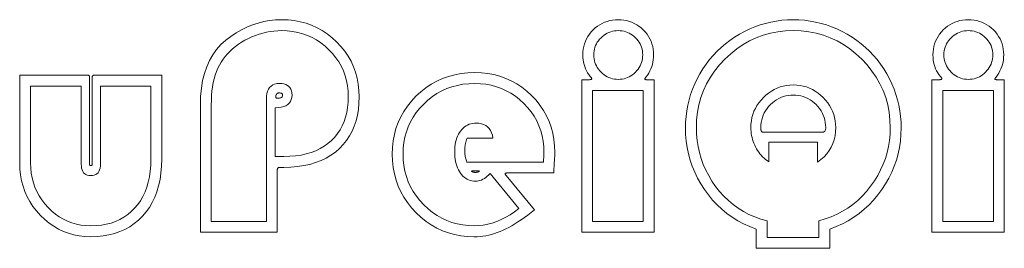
# Model space of a CAD drawing. Extents: x 348.9 to 442.4, y 1038.2 to 1048.8.
# Tile 2 of 2: x 397 to 442.4, y 1038.2 to 1048.8. Entities that reach past the tile are written whole.
import ezdxf

# ---------------------------------------------------------------- set-up
doc = ezdxf.new("R2010")
doc.units = 0

msp = doc.modelspace()

# ---------------------------------------------------------------- linework, layer by layer
at = {"color": 7, "lineweight": 13}
for points in [[(405.333344, 1038.979614), (405.333344, 1044.843506), (405.345032, 1045.240723), (405.380127, 1045.616089), (405.438629, 1045.969482), (405.520538, 1046.301025), (405.625854, 1046.610596), (405.754547, 1046.898193), (405.906677, 1047.164063), (406.082184, 1047.407959), (406.281097, 1047.629883), (406.503387, 1047.829956), (406.739868, 1048.009644), (406.981232, 1048.17041), (407.227478, 1048.312256), (407.478638, 1048.435181), (407.73468, 1048.539185), (407.995636, 1048.624268), (408.261505, 1048.69043), (408.532257, 1048.737671), (408.807892, 1048.766113), (409.08844, 1048.775513), (409.383209, 1048.765381), (409.668854, 1048.734741), (409.945374, 1048.683716), (410.212799, 1048.612305), (410.4711, 1048.520386), (410.720276, 1048.408203), (410.960327, 1048.275513), (411.191284, 1048.122437), (411.413147, 1047.948975), (411.625854, 1047.755127), (411.823608, 1047.546143), (412.000549, 1047.327393), (412.156677, 1047.098755), (412.291962, 1046.860474), (412.406464, 1046.612305), (412.500122, 1046.354248), (412.572998, 1046.086548), (412.625031, 1045.80896), (412.65625, 1045.521606), (412.666656, 1045.224487), (412.657562, 1044.928833), (412.630188, 1044.645996), (412.584625, 1044.375977), (412.520813, 1044.118652), (412.438782, 1043.874146), (412.338501, 1043.642456), (412.220001, 1043.423584), (412.083252, 1043.217407), (411.928284, 1043.024048), (411.755096, 1042.843506), (411.565308, 1042.678101), (411.360535, 1042.530029), (411.140808, 1042.399536), (410.906128, 1042.286255), (410.656464, 1042.190552), (410.391846, 1042.112183), (410.112244, 1042.051147), (409.817688, 1042.00769), (409.508179, 1041.981567), (409.183685, 1041.972778), (408.979584, 1041.972778), (408.961487, 1041.971558), (408.945313, 1041.967896), (408.93103, 1041.961792), (408.91864, 1041.953247), (408.908173, 1041.942139), (408.899597, 1041.928711), (408.892914, 1041.912842), (408.888153, 1041.894409), (408.885315, 1041.873657), (408.884338, 1041.850342), (408.884338, 1038.979614)], [(425.918365, 1046.013672), (426.285706, 1046.013672), (426.285706, 1038.979614), (422.938782, 1038.979614), (422.938782, 1046.013672), (423.306122, 1046.013672), (423.324219, 1046.014038), (423.340393, 1046.015259), (423.354675, 1046.017334), (423.367065, 1046.020142), (423.377563, 1046.023804), (423.386108, 1046.02832), (423.392792, 1046.033569), (423.397552, 1046.039795), (423.400391, 1046.046631), (423.401367, 1046.054443), (423.400696, 1046.062866), (423.398621, 1046.071899), (423.395233, 1046.081421), (423.390472, 1046.091431), (423.384338, 1046.102051), (423.376862, 1046.113159), (423.368042, 1046.124878), (423.357819, 1046.137207), (423.346252, 1046.149902), (423.333313, 1046.16333), (423.268707, 1046.246704), (423.210876, 1046.333618), (423.159851, 1046.424072), (423.115662, 1046.518066), (423.078247, 1046.615723), (423.047607, 1046.716797), (423.023804, 1046.821411), (423.006805, 1046.929565), (422.996582, 1047.04126), (422.993195, 1047.156494), (422.997955, 1047.290405), (423.012238, 1047.420166), (423.036041, 1047.545654), (423.069397, 1047.666992), (423.112244, 1047.784058), (423.164612, 1047.896851), (423.226532, 1048.005493), (423.297974, 1048.109985), (423.378906, 1048.210205), (423.469391, 1048.306152), (423.56665, 1048.395386), (423.66803, 1048.475098), (423.773468, 1048.545532), (423.882996, 1048.606567), (423.996582, 1048.658203), (424.114288, 1048.700439), (424.236053, 1048.733276), (424.361908, 1048.756714), (424.491821, 1048.770874), (424.625854, 1048.775513), (424.759857, 1048.770874), (424.889801, 1048.756714), (425.015625, 1048.733276), (425.137421, 1048.700439), (425.255096, 1048.658203), (425.368713, 1048.606567), (425.47821, 1048.545532), (425.583679, 1048.475098), (425.685028, 1048.395386), (425.782318, 1048.306152), (425.872803, 1048.210205), (425.953735, 1048.109985), (426.025177, 1048.005493), (426.087067, 1047.896851), (426.139465, 1047.784058), (426.182312, 1047.666992), (426.215637, 1047.545654), (426.239441, 1047.420166), (426.253723, 1047.290405), (426.258484, 1047.156494), (426.254974, 1047.043457), (426.244354, 1046.932861), (426.226685, 1046.824707), (426.201904, 1046.718994), (426.170074, 1046.615723), (426.131165, 1046.514893), (426.085175, 1046.416504), (426.032104, 1046.320557), (425.971985, 1046.227051), (425.904755, 1046.136108), (425.894409, 1046.122925), (425.885162, 1046.110474), (425.877014, 1046.098877), (425.869934, 1046.088135), (425.863953, 1046.078247), (425.859039, 1046.069092), (425.855225, 1046.060791), (425.852509, 1046.053345), (425.850891, 1046.046631), (425.850342, 1046.040894), (425.851013, 1046.035645), (425.853058, 1046.031006), (425.856445, 1046.026978), (425.861206, 1046.023438), (425.86734, 1046.020386), (425.874817, 1046.017944), (425.883667, 1046.016113), (425.89386, 1046.014771), (425.905457, 1046.013916)], [(430.993195, 1039.129272), (430.697479, 1039.243042), (430.414429, 1039.371948), (430.144012, 1039.516235), (429.886261, 1039.675659), (429.641144, 1039.850342), (429.408691, 1040.040283), (429.188904, 1040.245483), (428.98175, 1040.46582), (428.787292, 1040.701538), (428.605438, 1040.952393), (428.438721, 1041.213501), (428.28952, 1041.479736), (428.157898, 1041.751221), (428.043823, 1042.027832), (427.947266, 1042.30957), (427.868286, 1042.596436), (427.806885, 1042.88855), (427.763, 1043.185913), (427.736664, 1043.488281), (427.727905, 1043.795898), (427.734558, 1044.060791), (427.754547, 1044.322144), (427.787903, 1044.580078), (427.834564, 1044.834351), (427.894562, 1045.085083), (427.967896, 1045.332275), (428.054565, 1045.575928), (428.154541, 1045.81604), (428.267883, 1046.052734), (428.394562, 1046.285767), (428.532867, 1046.512085), (428.681091, 1046.72876), (428.839233, 1046.935547), (429.007355, 1047.132568), (429.185364, 1047.319702), (429.373322, 1047.497192), (429.571228, 1047.664795), (429.779053, 1047.822632), (429.996796, 1047.970581), (430.224487, 1048.108887), (430.45871, 1048.235474), (430.696045, 1048.348877), (430.936523, 1048.448853), (431.180145, 1048.535522), (431.42688, 1048.608887), (431.676727, 1048.668823), (431.929718, 1048.715576), (432.185852, 1048.748901), (432.445099, 1048.768921), (432.707489, 1048.775513), (432.969849, 1048.768921), (433.229126, 1048.748901), (433.485229, 1048.715576), (433.73822, 1048.668823), (433.988098, 1048.608887), (434.234833, 1048.535522), (434.478424, 1048.448853), (434.718903, 1048.348877), (434.956268, 1048.235474), (435.190491, 1048.108887), (435.418152, 1047.970581), (435.635925, 1047.822632), (435.84375, 1047.664795), (436.041626, 1047.497192), (436.229584, 1047.319702), (436.407623, 1047.132568), (436.575714, 1046.935547), (436.733887, 1046.72876), (436.882111, 1046.512085), (437.020416, 1046.285767), (437.147064, 1046.052734), (437.260406, 1045.81604), (437.360413, 1045.575928), (437.447083, 1045.332275), (437.520416, 1045.085083), (437.580414, 1044.834351), (437.627075, 1044.580078), (437.6604, 1044.322144), (437.68042, 1044.060791), (437.687073, 1043.795898), (437.678162, 1043.488281), (437.651428, 1043.185913), (437.606873, 1042.88855), (437.544495, 1042.596436), (437.464294, 1042.30957), (437.366272, 1042.027832), (437.250397, 1041.751221), (437.11673, 1041.479736), (436.96524, 1041.213501), (436.795898, 1040.952393), (436.611511, 1040.701538), (436.414673, 1040.46582), (436.205505, 1040.245483), (435.983948, 1040.040283), (435.75, 1039.850342), (435.503662, 1039.675659), (435.244965, 1039.516235), (434.973877, 1039.371948), (434.690399, 1039.243042), (434.394562, 1039.129272), (434.394562, 1038.244873), (430.993195, 1038.244873)], [(442.081635, 1046.013672), (442.448975, 1046.013672), (442.448975, 1038.979614), (439.102051, 1038.979614), (439.102051, 1046.013672), (439.469391, 1046.013672), (439.487488, 1046.014038), (439.503662, 1046.015259), (439.517944, 1046.017334), (439.530334, 1046.020142), (439.540833, 1046.023804), (439.549377, 1046.02832), (439.556061, 1046.033569), (439.560822, 1046.039795), (439.56366, 1046.046631), (439.564636, 1046.054443), (439.563965, 1046.062866), (439.56189, 1046.071899), (439.558502, 1046.081421), (439.553741, 1046.091431), (439.547607, 1046.102051), (439.540131, 1046.113159), (439.531281, 1046.124878), (439.521088, 1046.137207), (439.509521, 1046.149902), (439.496582, 1046.16333), (439.431976, 1046.246704), (439.374146, 1046.333618), (439.32312, 1046.424072), (439.2789, 1046.518066), (439.241486, 1046.615723), (439.210876, 1046.716797), (439.187073, 1046.821411), (439.170074, 1046.929565), (439.159851, 1047.04126), (439.156464, 1047.156494), (439.161224, 1047.290405), (439.175507, 1047.420166), (439.19931, 1047.545654), (439.232666, 1047.666992), (439.275513, 1047.784058), (439.327881, 1047.896851), (439.389801, 1048.005493), (439.461212, 1048.109985), (439.542175, 1048.210205), (439.63266, 1048.306152), (439.729919, 1048.395386), (439.831299, 1048.475098), (439.936737, 1048.545532), (440.046265, 1048.606567), (440.159851, 1048.658203), (440.277557, 1048.700439), (440.399323, 1048.733276), (440.525177, 1048.756714), (440.65509, 1048.770874), (440.789124, 1048.775513), (440.923126, 1048.770874), (441.05304, 1048.756714), (441.178894, 1048.733276), (441.30069, 1048.700439), (441.418365, 1048.658203), (441.531982, 1048.606567), (441.641479, 1048.545532), (441.746948, 1048.475098), (441.848297, 1048.395386), (441.945587, 1048.306152), (442.036041, 1048.210205), (442.117004, 1048.109985), (442.188446, 1048.005493), (442.250336, 1047.896851), (442.302734, 1047.784058), (442.345581, 1047.666992), (442.378906, 1047.545654), (442.40271, 1047.420166), (442.416992, 1047.290405), (442.421753, 1047.156494), (442.418243, 1047.043457), (442.407623, 1046.932861), (442.389923, 1046.824707), (442.365173, 1046.718994), (442.333313, 1046.615723), (442.294434, 1046.514893), (442.248413, 1046.416504), (442.195374, 1046.320557), (442.135254, 1046.227051), (442.068024, 1046.136108), (442.057678, 1046.122925), (442.048431, 1046.110474), (442.040283, 1046.098877), (442.033203, 1046.088135), (442.027222, 1046.078247), (442.022308, 1046.069092), (442.018494, 1046.060791), (442.015778, 1046.053345), (442.01416, 1046.046631), (442.013611, 1046.040894), (442.014282, 1046.035645), (442.016327, 1046.031006), (442.019714, 1046.026978), (442.024475, 1046.023438), (442.030609, 1046.020386), (442.038086, 1046.017944), (442.046936, 1046.016113), (442.057129, 1046.014771), (442.068695, 1046.013916)], [(408.789124, 1042.476196), (409.183685, 1042.476196), (409.46286, 1042.483521), (409.728973, 1042.505615), (409.982056, 1042.542358), (410.222046, 1042.59375), (410.448975, 1042.659912), (410.662842, 1042.740723), (410.863678, 1042.836182), (411.051422, 1042.946411), (411.226135, 1043.071289), (411.387756, 1043.210938), (411.535095, 1043.363281), (411.666931, 1043.526611), (411.783264, 1043.700684), (411.884094, 1043.885742), (411.969391, 1044.081665), (412.039185, 1044.288452), (412.093475, 1044.506104), (412.132233, 1044.734741), (412.155518, 1044.974121), (412.163269, 1045.224487), (412.154358, 1045.478882), (412.127625, 1045.724976), (412.083069, 1045.962646), (412.020691, 1046.192139), (411.940491, 1046.41333), (411.842438, 1046.626099), (411.726593, 1046.830688), (411.592926, 1047.026978), (411.441437, 1047.214966), (411.272095, 1047.394531), (411.089874, 1047.561279), (410.899597, 1047.710449), (410.701294, 1047.842163), (410.494965, 1047.956177), (410.280609, 1048.052734), (410.058228, 1048.131714), (409.82782, 1048.193115), (409.589386, 1048.237061), (409.342926, 1048.263306), (409.08844, 1048.272095), (408.909851, 1048.2677), (408.733337, 1048.254395), (408.558838, 1048.2323), (408.386383, 1048.201416), (408.215973, 1048.161621), (408.047607, 1048.112915), (407.881287, 1048.05542), (407.71701, 1047.989136), (407.554749, 1047.91394), (407.394562, 1047.829956), (407.239532, 1047.738892), (407.092773, 1047.6427), (406.954346, 1047.541382), (406.824219, 1047.434814), (406.702393, 1047.32312), (406.588837, 1047.206299), (406.483612, 1047.084229), (406.386658, 1046.957031), (406.298035, 1046.824707), (406.217682, 1046.687134), (406.145294, 1046.54248), (406.080536, 1046.38916), (406.023407, 1046.226929), (405.973877, 1046.055786), (405.931976, 1045.875854), (405.897675, 1045.687134), (405.871033, 1045.489502), (405.85199, 1045.282959), (405.840546, 1045.067749), (405.836731, 1044.843506), (405.836731, 1039.483032), (408.380951, 1039.483032), (408.380951, 1045.115723), (408.386932, 1045.252686), (408.404907, 1045.375244), (408.434814, 1045.483398), (408.476746, 1045.577148), (408.530609, 1045.656494), (408.596466, 1045.721436), (408.674286, 1045.771851), (408.764099, 1045.807861), (408.865845, 1045.82959), (408.979584, 1045.836792), (409.090759, 1045.831421), (409.190186, 1045.815552), (409.277954, 1045.789063), (409.354004, 1045.751831), (409.418365, 1045.704102), (409.471008, 1045.645752), (409.511963, 1045.576782), (409.541229, 1045.497192), (409.558777, 1045.406982), (409.564636, 1045.306152), (409.556885, 1045.194946), (409.5336, 1045.095581), (409.494843, 1045.007813), (409.440552, 1044.931763), (409.370758, 1044.86731), (409.285431, 1044.814697), (409.184631, 1044.773804), (409.068298, 1044.744507), (408.936462, 1044.726929), (408.789124, 1044.721069)], [(424.625854, 1046.027222), (424.717072, 1046.030518), (424.805725, 1046.040527), (424.891785, 1046.057251), (424.97525, 1046.080566), (425.056122, 1046.110596), (425.13443, 1046.147217), (425.210144, 1046.190552), (425.283264, 1046.240601), (425.353821, 1046.297241), (425.421753, 1046.360596), (425.485107, 1046.428467), (425.541748, 1046.499023), (425.591766, 1046.572144), (425.635101, 1046.647949), (425.671753, 1046.726196), (425.701782, 1046.807129), (425.725098, 1046.890625), (425.74176, 1046.976563), (425.75177, 1047.065308), (425.755096, 1047.156494), (425.75177, 1047.247681), (425.74176, 1047.33606), (425.725098, 1047.421753), (425.701782, 1047.504761), (425.671753, 1047.585083), (425.635101, 1047.662598), (425.591766, 1047.737427), (425.541748, 1047.80957), (425.485107, 1047.878906), (425.421753, 1047.945557), (425.353821, 1048.00769), (425.283264, 1048.06311), (425.210144, 1048.112183), (425.13443, 1048.154541), (425.056122, 1048.190552), (424.97525, 1048.219849), (424.891785, 1048.242798), (424.805725, 1048.259033), (424.717072, 1048.268921), (424.625854, 1048.272095), (424.534607, 1048.268921), (424.445984, 1048.259033), (424.359924, 1048.242798), (424.276459, 1048.219849), (424.195587, 1048.190552), (424.117279, 1048.154541), (424.041565, 1048.112183), (423.968445, 1048.06311), (423.897888, 1048.00769), (423.829926, 1047.945557), (423.766602, 1047.878906), (423.70993, 1047.80957), (423.659912, 1047.737427), (423.616577, 1047.662598), (423.579926, 1047.585083), (423.549927, 1047.504761), (423.526611, 1047.421753), (423.509949, 1047.33606), (423.499939, 1047.247681), (423.496582, 1047.156494), (423.499939, 1047.065308), (423.509949, 1046.976563), (423.526611, 1046.890625), (423.549927, 1046.807129), (423.579926, 1046.726196), (423.616577, 1046.647949), (423.659912, 1046.572144), (423.70993, 1046.499023), (423.766602, 1046.428467), (423.829926, 1046.360596), (423.897888, 1046.297241), (423.968445, 1046.240601), (424.041565, 1046.190552), (424.117279, 1046.147217), (424.195587, 1046.110596), (424.276459, 1046.080566), (424.359924, 1046.057251), (424.445984, 1046.040527), (424.534607, 1046.030518)], [(433.891144, 1039.510254), (434.181976, 1039.594727), (434.461212, 1039.695801), (434.728912, 1039.813477), (434.985046, 1039.947754), (435.229584, 1040.098633), (435.462585, 1040.266113), (435.684021, 1040.450195), (435.89386, 1040.650879), (436.092163, 1040.868164), (436.2789, 1041.102051), (436.450806, 1041.346924), (436.604614, 1041.59729), (436.740356, 1041.853027), (436.857971, 1042.114258), (436.957489, 1042.380981), (437.03891, 1042.653076), (437.102234, 1042.930664), (437.147461, 1043.213623), (437.174622, 1043.502075), (437.183655, 1043.795898), (437.170471, 1044.160645), (437.13089, 1044.514526), (437.06488, 1044.857788), (436.972504, 1045.190186), (436.853729, 1045.511963), (436.708557, 1045.822876), (436.536987, 1046.123047), (436.33905, 1046.412598), (436.114685, 1046.691284), (435.863953, 1046.959229), (435.594818, 1047.208618), (435.315369, 1047.431885), (435.025574, 1047.628784), (434.725433, 1047.799438), (434.414978, 1047.943848), (434.094147, 1048.062012), (433.763, 1048.153931), (433.421509, 1048.219604), (433.069641, 1048.259033), (432.707489, 1048.272095), (432.345306, 1048.259033), (431.993469, 1048.219604), (431.651978, 1048.153931), (431.320801, 1048.062012), (431, 1047.943848), (430.689514, 1047.799438), (430.389404, 1047.628784), (430.099579, 1047.431885), (429.820129, 1047.208618), (429.551025, 1046.959229), (429.300262, 1046.691284), (429.075928, 1046.412598), (428.87796, 1046.123047), (428.70639, 1045.822876), (428.561218, 1045.511963), (428.442444, 1045.190186), (428.350067, 1044.857788), (428.284088, 1044.514526), (428.244507, 1044.160645), (428.231293, 1043.795898), (428.240204, 1043.501953), (428.266937, 1043.213379), (428.311493, 1042.930054), (428.373871, 1042.651978), (428.454071, 1042.379272), (428.552124, 1042.111816), (428.667969, 1041.849731), (428.801636, 1041.592896), (428.953125, 1041.341431), (429.122437, 1041.095215), (429.30661, 1040.860229), (429.502594, 1040.642212), (429.710388, 1040.441162), (429.930054, 1040.257202), (430.16156, 1040.09021), (430.404907, 1039.940186), (430.660065, 1039.807129), (430.927063, 1039.691162), (431.205902, 1039.592163), (431.496582, 1039.510254), (431.496582, 1038.748291), (433.891144, 1038.748291)], [(440.789124, 1046.027222), (440.880341, 1046.030518), (440.968994, 1046.040527), (441.055023, 1046.057251), (441.138489, 1046.080566), (441.219391, 1046.110596), (441.297668, 1046.147217), (441.373413, 1046.190552), (441.446533, 1046.240601), (441.51709, 1046.297241), (441.585022, 1046.360596), (441.648376, 1046.428467), (441.705017, 1046.499023), (441.755035, 1046.572144), (441.79837, 1046.647949), (441.835022, 1046.726196), (441.865051, 1046.807129), (441.888367, 1046.890625), (441.905029, 1046.976563), (441.915039, 1047.065308), (441.918365, 1047.156494), (441.915039, 1047.247681), (441.905029, 1047.33606), (441.888367, 1047.421753), (441.865051, 1047.504761), (441.835022, 1047.585083), (441.79837, 1047.662598), (441.755035, 1047.737427), (441.705017, 1047.80957), (441.648376, 1047.878906), (441.585022, 1047.945557), (441.51709, 1048.00769), (441.446533, 1048.06311), (441.373413, 1048.112183), (441.297668, 1048.154541), (441.219391, 1048.190552), (441.138489, 1048.219849), (441.055023, 1048.242798), (440.968994, 1048.259033), (440.880341, 1048.268921), (440.789124, 1048.272095), (440.697876, 1048.268921), (440.609253, 1048.259033), (440.523193, 1048.242798), (440.439728, 1048.219849), (440.358826, 1048.190552), (440.280548, 1048.154541), (440.204834, 1048.112183), (440.131714, 1048.06311), (440.061157, 1048.00769), (439.993195, 1047.945557), (439.929871, 1047.878906), (439.873199, 1047.80957), (439.823181, 1047.737427), (439.779846, 1047.662598), (439.743195, 1047.585083), (439.713196, 1047.504761), (439.68988, 1047.421753), (439.673187, 1047.33606), (439.663208, 1047.247681), (439.659851, 1047.156494), (439.663208, 1047.065308), (439.673187, 1046.976563), (439.68988, 1046.890625), (439.713196, 1046.807129), (439.743195, 1046.726196), (439.779846, 1046.647949), (439.823181, 1046.572144), (439.873199, 1046.499023), (439.929871, 1046.428467), (439.993195, 1046.360596), (440.061157, 1046.297241), (440.131714, 1046.240601), (440.204834, 1046.190552), (440.280548, 1046.147217), (440.358826, 1046.110596), (440.439728, 1046.080566), (440.523193, 1046.057251), (440.609253, 1046.040527), (440.697876, 1046.030518)], [(403.551025, 1042.35376), (403.542114, 1042.023804), (403.515381, 1041.708618), (403.470825, 1041.408203), (403.408447, 1041.122803), (403.328247, 1040.852051), (403.230194, 1040.596191), (403.114349, 1040.355225), (402.980682, 1040.129028), (402.829193, 1039.917603), (402.659851, 1039.721069), (402.475586, 1039.541504), (402.279175, 1039.380737), (402.070679, 1039.238892), (401.850067, 1039.115967), (401.61734, 1039.011963), (401.372498, 1038.92688), (401.11557, 1038.860596), (400.846527, 1038.813354), (400.565369, 1038.785034), (400.272095, 1038.775513), (400.004028, 1038.7854), (399.743958, 1038.814941), (399.491913, 1038.864258), (399.247894, 1038.93335), (399.011902, 1039.022095), (398.783936, 1039.130615), (398.564026, 1039.258911), (398.352112, 1039.40686), (398.148224, 1039.574463), (397.952393, 1039.761963), (397.770142, 1039.963623), (397.607086, 1040.174194), (397.463196, 1040.393555), (397.338501, 1040.621826), (397.233002, 1040.858887), (397.146667, 1041.104736), (397.079529, 1041.359497), (397.031555, 1041.623169), (397.002777, 1041.89563), (396.993195, 1042.17688), (396.993195, 1046.217651), (400.149658, 1046.217651), (400.162598, 1046.216919), (400.174133, 1046.214478), (400.184357, 1046.210327), (400.193207, 1046.20459), (400.200684, 1046.197266), (400.206787, 1046.188354), (400.211548, 1046.177734), (400.214966, 1046.165405), (400.21701, 1046.151611), (400.217682, 1046.136108), (400.217682, 1042.122437), (400.218231, 1042.109497), (400.219849, 1042.098022), (400.222595, 1042.087769), (400.226379, 1042.078979), (400.231293, 1042.071411), (400.237274, 1042.065308), (400.244354, 1042.060547), (400.252502, 1042.057129), (400.26178, 1042.055176), (400.272095, 1042.054443), (400.285034, 1042.055176), (400.2966, 1042.057129), (400.306793, 1042.060547), (400.315643, 1042.065308), (400.32312, 1042.071411), (400.329254, 1042.078979), (400.334015, 1042.087769), (400.337402, 1042.098022), (400.339447, 1042.109497), (400.340149, 1042.122437), (400.340149, 1046.136108), (400.341095, 1046.151611), (400.343933, 1046.165405), (400.348694, 1046.177734), (400.355377, 1046.188354), (400.363953, 1046.197266), (400.37442, 1046.20459), (400.38681, 1046.210327), (400.401093, 1046.214478), (400.417267, 1046.216919), (400.435364, 1046.217651), (403.551025, 1046.217651)], [(420.761902, 1040.013672), (420.602844, 1039.88916), (420.446808, 1039.771484), (420.293732, 1039.660522), (420.143677, 1039.556519), (419.996582, 1039.459229), (419.852509, 1039.368774), (419.711426, 1039.285034), (419.573334, 1039.20813), (419.438232, 1039.138062), (419.306122, 1039.074829), (419.175232, 1039.017944), (419.043823, 1038.967041), (418.911835, 1038.922241), (418.779297, 1038.883301), (418.64624, 1038.850342), (418.512665, 1038.823364), (418.37851, 1038.80249), (418.243805, 1038.787476), (418.108582, 1038.778564), (417.972778, 1038.775513), (417.661896, 1038.786621), (417.360535, 1038.819946), (417.068695, 1038.875366), (416.786377, 1038.953003), (416.513611, 1039.052734), (416.250336, 1039.174683), (415.996582, 1039.318848), (415.75238, 1039.485229), (415.5177, 1039.673706), (415.292511, 1039.884399), (415.08313, 1040.110962), (414.895782, 1040.34729), (414.730469, 1040.59314), (414.587219, 1040.848755), (414.466003, 1041.114014), (414.366791, 1041.388916), (414.289673, 1041.673462), (414.234558, 1041.967651), (414.201477, 1042.271484), (414.190491, 1042.585083), (414.201416, 1042.895752), (414.234283, 1043.196777), (414.289063, 1043.487915), (414.365723, 1043.769287), (414.464294, 1044.040894), (414.584778, 1044.302612), (414.727142, 1044.554565), (414.891418, 1044.796753), (415.077637, 1045.029175), (415.285706, 1045.251709), (415.51001, 1045.458496), (415.744751, 1045.643555), (415.98999, 1045.806885), (416.245728, 1045.948364), (416.511902, 1046.067993), (416.788574, 1046.166016), (417.075714, 1046.242188), (417.373322, 1046.296631), (417.681427, 1046.329224), (418, 1046.34021), (418.30545, 1046.32959), (418.601379, 1046.297729), (418.887756, 1046.244629), (419.164612, 1046.17041), (419.431976, 1046.074829), (419.689789, 1045.95813), (419.93811, 1045.82019), (420.17688, 1045.661011), (420.406128, 1045.480591), (420.625854, 1045.278931), (420.830078, 1045.061646), (421.012787, 1044.834351), (421.174011, 1044.596924), (421.313751, 1044.349365), (421.431976, 1044.091919), (421.528687, 1043.824219), (421.603943, 1043.546509), (421.657684, 1043.258789), (421.689941, 1042.960938), (421.700684, 1042.653076), (421.700134, 1042.636353), (421.698486, 1042.602417), (421.695801, 1042.551392), (421.691956, 1042.483276), (421.687073, 1042.397949), (421.681091, 1042.295532), (421.674011, 1042.175903), (421.665833, 1042.039185), (421.656586, 1041.885376), (421.64624, 1041.714355), (419.510193, 1041.714355), (419.489532, 1041.713867), (419.471008, 1041.712646), (419.454681, 1041.710693), (419.440552, 1041.707764), (419.428589, 1041.704102), (419.418762, 1041.699585), (419.411163, 1041.694336), (419.405701, 1041.688232), (419.402466, 1041.681274), (419.401367, 1041.673462), (419.401917, 1041.670166), (419.403534, 1041.665894), (419.40625, 1041.6604), (419.410065, 1041.653931), (419.414978, 1041.64624), (419.420959, 1041.637573), (419.42804, 1041.627808), (419.436188, 1041.616943), (419.445435, 1041.60498), (419.45578, 1041.591919)], [(403.047607, 1042.35376), (403.047607, 1045.714355), (400.7211, 1045.714355), (400.7211, 1042.122437), (400.716583, 1042.021606), (400.703125, 1041.931396), (400.680664, 1041.851807), (400.649261, 1041.782837), (400.608826, 1041.724487), (400.559448, 1041.676758), (400.501099, 1041.639648), (400.433746, 1041.613037), (400.357422, 1041.597168), (400.272095, 1041.591919), (400.189392, 1041.597168), (400.115356, 1041.613037), (400.050079, 1041.639648), (399.993469, 1041.676758), (399.945587, 1041.724487), (399.906403, 1041.782837), (399.875916, 1041.851807), (399.854156, 1041.931396), (399.841095, 1042.021606), (399.836731, 1042.122437), (399.836731, 1045.714355), (397.496582, 1045.714355), (397.496582, 1042.17688), (397.5047, 1041.938354), (397.528992, 1041.707275), (397.569458, 1041.483398), (397.626129, 1041.266968), (397.698975, 1041.057861), (397.788025, 1040.856079), (397.89325, 1040.661621), (398.014709, 1040.474609), (398.152313, 1040.2948), (398.306122, 1040.122437), (398.471497, 1039.962158), (398.643799, 1039.818848), (398.823059, 1039.692261), (399.009247, 1039.582642), (399.202393, 1039.489868), (399.402466, 1039.41394), (399.609467, 1039.354858), (399.823395, 1039.312622), (400.044281, 1039.287354), (400.272095, 1039.278931), (400.522583, 1039.286987), (400.762451, 1039.311279), (400.991699, 1039.351807), (401.210327, 1039.408447), (401.418365, 1039.481323), (401.615784, 1039.570313), (401.802582, 1039.675659), (401.97876, 1039.796997), (402.144348, 1039.934692), (402.299316, 1040.088501), (402.441498, 1040.256836), (402.568695, 1040.43811), (402.680939, 1040.632324), (402.778229, 1040.839478), (402.860535, 1041.05957), (402.927887, 1041.29248), (402.980286, 1041.538452), (403.0177, 1041.797241), (403.040131, 1042.069092)], [(421.170074, 1042.217651), (421.175232, 1042.290649), (421.179871, 1042.357056), (421.18396, 1042.41687), (421.1875, 1042.470215), (421.190491, 1042.51709), (421.192932, 1042.557251), (421.194824, 1042.591064), (421.196198, 1042.618286), (421.197021, 1042.638916), (421.197266, 1042.653076), (421.187958, 1042.918213), (421.160004, 1043.174683), (421.113403, 1043.422729), (421.048157, 1043.662109), (420.964294, 1043.892822), (420.861755, 1044.115112), (420.740601, 1044.328857), (420.60083, 1044.533936), (420.442383, 1044.730469), (420.26532, 1044.918335), (420.07489, 1045.092896), (419.876465, 1045.249023), (419.669983, 1045.386719), (419.455505, 1045.506104), (419.233002, 1045.607178), (419.002441, 1045.689819), (418.763885, 1045.75415), (418.517273, 1045.800049), (418.262665, 1045.827515), (418, 1045.836792), (417.724213, 1045.827271), (417.457397, 1045.79895), (417.199585, 1045.751709), (416.950745, 1045.685425), (416.710876, 1045.600342), (416.47998, 1045.496338), (416.258087, 1045.373413), (416.045166, 1045.231567), (415.841217, 1045.070801), (415.64624, 1044.891235), (415.465302, 1044.697876), (415.303406, 1044.496338), (415.160522, 1044.286499), (415.036743, 1044.068359), (414.931976, 1043.841919), (414.846252, 1043.607056), (414.779602, 1043.364014), (414.731964, 1043.112671), (414.7034, 1042.853027), (414.693878, 1042.585083), (414.703461, 1042.314331), (414.732239, 1042.051758), (414.780212, 1041.797241), (414.847351, 1041.551025), (414.933655, 1041.312988), (415.039185, 1041.083008), (415.163879, 1040.861206), (415.307739, 1040.647583), (415.470825, 1040.442139), (415.653076, 1040.244873), (415.848907, 1040.061401), (416.052795, 1039.897217), (416.264709, 1039.752319), (416.484619, 1039.626709), (416.712585, 1039.520386), (416.948578, 1039.433472), (417.192566, 1039.365845), (417.444641, 1039.317627), (417.704681, 1039.288574), (417.972778, 1039.278931), (418.184479, 1039.286987), (418.395111, 1039.311035), (418.604614, 1039.351196), (418.813049, 1039.407349), (419.020416, 1039.479614), (419.226685, 1039.567871), (419.431824, 1039.672241), (419.635925, 1039.792725), (419.838928, 1039.929077), (420.040833, 1040.081665), (418.707489, 1041.687134), (418.642029, 1041.619873), (418.576324, 1041.559692), (418.510345, 1041.506714), (418.444092, 1041.460693), (418.377563, 1041.421753), (418.31073, 1041.390015), (418.243683, 1041.365234), (418.176331, 1041.347534), (418.108704, 1041.336914), (418.040833, 1041.333374), (417.955444, 1041.337158), (417.873474, 1041.348267), (417.794891, 1041.367065), (417.719727, 1041.393188), (417.647949, 1041.42688), (417.57959, 1041.468018), (417.514618, 1041.516724), (417.453064, 1041.572754), (417.394897, 1041.636475), (417.340149, 1041.70752), (417.289734, 1041.784668), (417.244629, 1041.866699), (417.204834, 1041.953369), (417.170349, 1042.044922), (417.141144, 1042.141235), (417.117279, 1042.242188), (417.098694, 1042.348022), (417.085449, 1042.458496), (417.077484, 1042.573853), (417.074829, 1042.693848), (417.077637, 1042.811279), (417.085999, 1042.923828), (417.099915, 1043.031616), (417.119446, 1043.134766), (417.144562, 1043.233032), (417.175232, 1043.326538), (417.211487, 1043.415283), (417.253326, 1043.49939), (417.300751, 1043.578613), (417.353729, 1043.653076), (417.411072, 1043.721558), (417.471558, 1043.782837), (417.535156, 1043.836914), (417.601898, 1043.883789), (417.671753, 1043.923462), (417.744751, 1043.955933), (417.820892, 1043.981201), (417.900146, 1043.999146), (417.982513, 1044.01001), (418.068024, 1044.013672), (418.193329, 1044.006714), (418.308044, 1043.98584), (418.412109, 1043.951172), (418.505585, 1043.902588), (418.58844, 1043.84021), (418.660675, 1043.763794), (418.722321, 1043.673584), (418.773315, 1043.56958), (418.813751, 1043.451538), (418.843536, 1043.319702), (417.64624, 1043.319702), (417.62558, 1043.257568), (417.607086, 1043.196167), (417.590759, 1043.13562), (417.576599, 1043.075928), (417.564636, 1043.01709), (417.55481, 1042.958984), (417.547211, 1042.901611), (417.541748, 1042.845215), (417.538513, 1042.789551), (417.537415, 1042.734741), (417.538361, 1042.682983), (417.541229, 1042.631348), (417.54599, 1042.57959), (417.552643, 1042.527954), (417.561218, 1042.476196), (417.571716, 1042.424561), (417.584076, 1042.372803), (417.598358, 1042.321167), (417.614563, 1042.269409), (417.63266, 1042.217651)], [(425.782318, 1039.483032), (425.782318, 1045.510254), (423.442169, 1045.510254), (423.442169, 1039.483032)], [(431.578247, 1042.231323), (431.501099, 1042.284668), (431.42749, 1042.341187), (431.357422, 1042.401123), (431.290894, 1042.464233), (431.227905, 1042.53064), (431.168427, 1042.600342), (431.112518, 1042.673218), (431.06012, 1042.74939), (431.011292, 1042.828857), (430.966003, 1042.911621), (430.924622, 1042.99646), (430.887634, 1043.08252), (430.85498, 1043.169556), (430.82666, 1043.25769), (430.802734, 1043.346924), (430.783142, 1043.437256), (430.767883, 1043.528687), (430.757019, 1043.621216), (430.750488, 1043.714844), (430.748291, 1043.80957), (430.754089, 1043.967896), (430.771423, 1044.121704), (430.800354, 1044.270996), (430.84082, 1044.415771), (430.892853, 1044.556152), (430.956451, 1044.692017), (431.031616, 1044.823364), (431.118378, 1044.950195), (431.216675, 1045.072632), (431.326538, 1045.190552), (431.444427, 1045.300415), (431.566803, 1045.398682), (431.693665, 1045.485352), (431.825043, 1045.560547), (431.960876, 1045.624146), (432.101227, 1045.67627), (432.246063, 1045.716675), (432.395386, 1045.745605), (432.549194, 1045.762939), (432.707489, 1045.768677), (432.865784, 1045.762939), (433.019592, 1045.745605), (433.168915, 1045.716675), (433.313751, 1045.67627), (433.454071, 1045.624146), (433.589935, 1045.560547), (433.721283, 1045.485352), (433.848145, 1045.398682), (433.970551, 1045.300415), (434.08844, 1045.190552), (434.198303, 1045.072632), (434.2966, 1044.950195), (434.383331, 1044.823364), (434.458496, 1044.692017), (434.522095, 1044.556152), (434.574158, 1044.415771), (434.614624, 1044.270996), (434.643524, 1044.121704), (434.660889, 1043.967896), (434.666656, 1043.80957), (434.658234, 1043.609985), (434.632935, 1043.419312), (434.590759, 1043.237671), (434.531708, 1043.065063), (434.45578, 1042.901367), (434.362976, 1042.746704), (434.253326, 1042.600952), (434.126801, 1042.464233), (433.983398, 1042.336426), (433.82312, 1042.217651), (433.82312, 1043.129272), (431.578247, 1043.129272)], [(441.945587, 1039.483032), (441.945587, 1045.510254), (439.605438, 1045.510254), (439.605438, 1039.483032)], [(408.91156, 1045.156494), (408.952911, 1045.157959), (408.989929, 1045.162476), (409.022583, 1045.169922), (409.050903, 1045.18042), (409.074829, 1045.193848), (409.094421, 1045.210327), (409.10965, 1045.229858), (409.120544, 1045.252319), (409.127075, 1045.27771), (409.129242, 1045.306152), (409.127747, 1045.324219), (409.12326, 1045.340454), (409.115784, 1045.354736), (409.105316, 1045.367065), (409.091827, 1045.377563), (409.075378, 1045.386108), (409.055908, 1045.392822), (409.033478, 1045.397583), (409.008026, 1045.400391), (408.979584, 1045.401367), (408.948578, 1045.399658), (408.920807, 1045.394287), (408.896332, 1045.385498), (408.875092, 1045.373047), (408.857147, 1045.357178), (408.842438, 1045.337769), (408.831024, 1045.314697), (408.822845, 1045.288208), (408.817963, 1045.258057), (408.816315, 1045.224487), (408.817261, 1045.211548), (408.820129, 1045.200073), (408.82489, 1045.189819), (408.831573, 1045.18103), (408.840149, 1045.173462), (408.850616, 1045.167358), (408.863007, 1045.162598), (408.877289, 1045.15918), (408.893463, 1045.157104)], [(434.040833, 1043.591919), (434.071838, 1043.593994), (434.099579, 1043.600586), (434.124084, 1043.61145), (434.145325, 1043.626709), (434.163269, 1043.64624), (434.177948, 1043.670166), (434.189392, 1043.698486), (434.19754, 1043.731201), (434.202454, 1043.768188), (434.204071, 1043.80957), (434.199646, 1043.930298), (434.186401, 1044.047607), (434.164276, 1044.161621), (434.133331, 1044.272095), (434.093536, 1044.379272), (434.044891, 1044.483032), (433.987427, 1044.583374), (433.921082, 1044.680298), (433.845917, 1044.773804), (433.761902, 1044.864014), (433.671753, 1044.947998), (433.578247, 1045.023193), (433.481293, 1045.089478), (433.380951, 1045.146973), (433.277222, 1045.195557), (433.170074, 1045.235352), (433.059509, 1045.266357), (432.945587, 1045.288452), (432.828247, 1045.301758), (432.707489, 1045.306152), (432.586731, 1045.301758), (432.469391, 1045.288452), (432.355438, 1045.266357), (432.244904, 1045.235352), (432.137756, 1045.195557), (432.033997, 1045.146973), (431.933655, 1045.089478), (431.836731, 1045.023193), (431.743195, 1044.947998), (431.653076, 1044.864014), (431.569031, 1044.773804), (431.493866, 1044.680298), (431.427551, 1044.583374), (431.370056, 1044.483032), (431.321411, 1044.379272), (431.281616, 1044.272095), (431.250671, 1044.161621), (431.228577, 1044.047607), (431.215302, 1043.930298), (431.210876, 1043.80957), (431.211151, 1043.780762), (431.211975, 1043.754272), (431.213318, 1043.730103), (431.21524, 1043.708374), (431.217682, 1043.688843), (431.220673, 1043.671631), (431.224213, 1043.656738), (431.228302, 1043.644043), (431.23291, 1043.633789), (431.238098, 1043.625854), (431.24408, 1043.619385), (431.25116, 1043.613647), (431.259308, 1043.608521), (431.268555, 1043.604126), (431.2789, 1043.600342), (431.290344, 1043.59729), (431.302856, 1043.594971), (431.316467, 1043.593262), (431.331146, 1043.592163), (431.346924, 1043.591919)], [(418.163269, 1041.80957), (417.945587, 1041.80957), (417.92749, 1041.809448), (417.911285, 1041.80896), (417.897003, 1041.80835), (417.884644, 1041.807373), (417.874146, 1041.806152), (417.86557, 1041.804688), (417.858917, 1041.802856), (417.854156, 1041.800781), (417.851288, 1041.798584), (417.850342, 1041.795898), (417.851013, 1041.793091), (417.853058, 1041.790283), (417.856445, 1041.787109), (417.861206, 1041.783936), (417.86734, 1041.78064), (417.874817, 1041.777222), (417.883667, 1041.77356), (417.89386, 1041.769775), (417.905457, 1041.765991), (417.918365, 1041.761963), (417.931824, 1041.758057), (417.945038, 1041.754639), (417.957947, 1041.751465), (417.970612, 1041.748901), (417.983002, 1041.746582), (417.995117, 1041.744751), (418.006927, 1041.743408), (418.018494, 1041.74231), (418.029785, 1041.741699), (418.040833, 1041.741577), (418.049255, 1041.741699), (418.058228, 1041.74231), (418.067749, 1041.743408), (418.07782, 1041.744751), (418.08844, 1041.746582), (418.099579, 1041.748901), (418.111298, 1041.751465), (418.123535, 1041.754639), (418.136322, 1041.758057), (418.149658, 1041.761963), (418.162598, 1041.765991), (418.174133, 1041.769775), (418.184357, 1041.77356), (418.193207, 1041.777222), (418.200684, 1041.78064), (418.206787, 1041.783936), (418.211548, 1041.787109), (418.214966, 1041.790283), (418.21701, 1041.793091), (418.217682, 1041.795898), (418.217133, 1041.798584), (418.215515, 1041.800781), (418.212799, 1041.802856), (418.208984, 1041.804688), (418.204071, 1041.806152), (418.19809, 1041.807373), (418.19101, 1041.80835), (418.182861, 1041.80896), (418.173584, 1041.809448)]]:
    msp.add_lwpolyline(points, close=True, dxfattribs=at)

doc.saveas('drawing.dxf')
